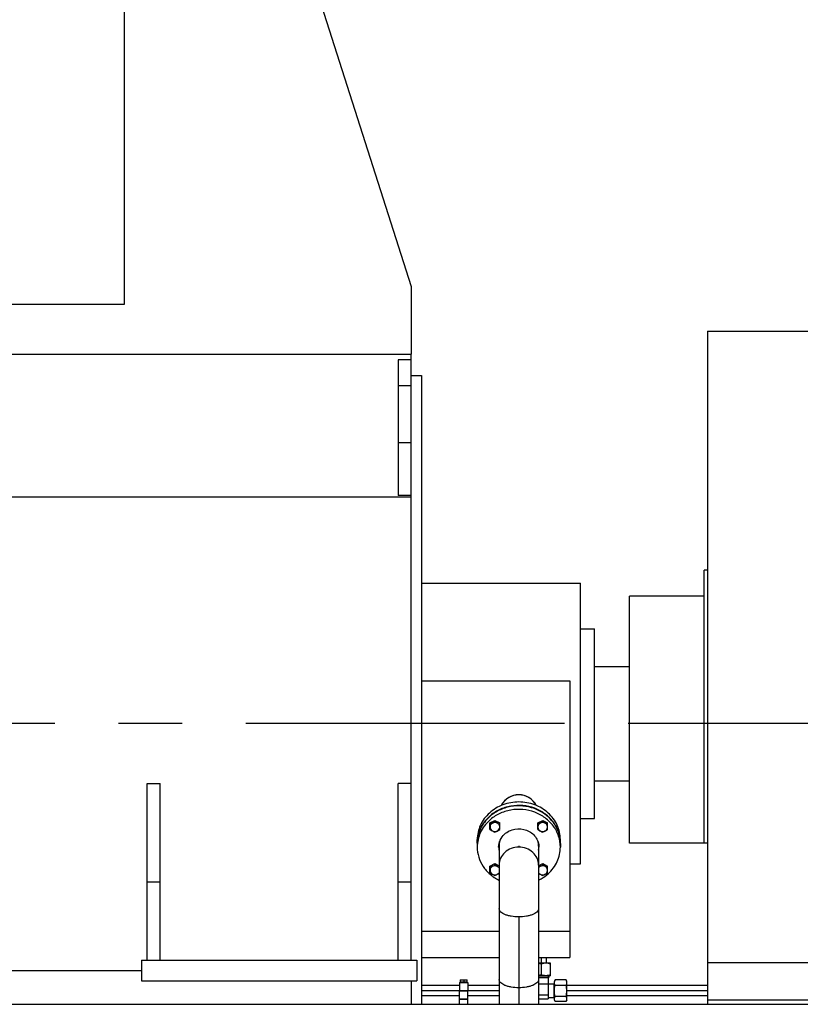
# Model space of a CAD drawing. Header units: millimetres. Extents: x 0 to 1189, y 0 to 841.
# Tile 11 of 193: x 198 to 258, y 222 to 298. Entities that reach past the tile are written whole.
import ezdxf
from ezdxf.enums import TextEntityAlignment as Align

# ---------------------------------------------------------------- set-up
doc = ezdxf.new("R2010")
doc.units = ezdxf.units.MM
doc.header["$LTSCALE"] = 65.395
doc.linetypes.add('CENTER', pattern=[0.6, 0.375, -0.075, 0.075, -0.075])
doc.layers.get('0').update_dxf_attribs({"linetype": 'CONTINUOUS'})
for name, color, linetype in [('32007_153200_11_ABL1204', 7, 'CONTINUOUS'), ('32007_153200_11_T1_PBL1210', 7, 'CONTINUOUS'), ('32007_153200_11_T2_PBL1208', 7, 'CONTINUOUS'), ('32007_153200_14_ABL1197', 7, 'CONTINUOUS'), ('32007_153200_14_T1_PBL1301', 7, 'CONTINUOUS'), ('32007_153200_15_ABL1115', 7, 'CONTINUOUS'), ('32007_153200_15_T1_PBL1302', 7, 'CONTINUOUS'), ('32007_153200_18_ABL1241', 7, 'CONTINUOUS'), ('32007_153200_18_T1_PBL1242', 7, 'CONTINUOUS'), ('32007_153701_05_PBL1201', 7, 'CONTINUOUS'), ('6M32E_GENSET_GENERATOR_ABL1093', 7, 'CONTINUOUS'), ('6M32E_GENSET_VERROHRUNG_ABL1095', 7, 'CONTINUOUS'), ('BOGEN-S-2D-90-76_1X2_9_PBL1209', 7, 'CONTINUOUS'), ('D3870-A2-S-20_PBL1198', 7, 'CONTINUOUS'), ('D3870-A2-S-20_PBL1243', 7, 'CONTINUOUS'), ('D931_1-M12X50_PBL1206', 7, 'CONTINUOUS'), ('D931_1-M12X50_PBL1207', 7, 'CONTINUOUS'), ('D931_1-M12X50_PBL1240', 7, 'CONTINUOUS'), ('D931_1-M12X50_PBL1244', 7, 'CONTINUOUS'), ('D931_1-M8X55_PBL1203', 7, 'CONTINUOUS'), ('E1514-FF-DN65-PN6X2_PBL1976', 7, 'CONTINUOUS'), ('EN1092-1-01A-DN65-PN6_PBL1205', 7, 'CONTINUOUS'), ('ISO8434-1-E-S20_PBL1116', 7, 'CONTINUOUS'), ('ISO8434-1-T-S20_PBL1199', 7, 'CONTINUOUS'), ('links_14_VBL1092', 7, 'CONTINUOUS'), ('RKD1000-20_PBL1200', 7, 'CONTINUOUS'), ('RKD1000-20_PBL1202', 7, 'CONTINUOUS')]:
    doc.layers.add(name, color=color, linetype=linetype)
doc.styles.get("Standard").update_dxf_attribs({"font": 'txt', "width": 0.6})
doc.dimstyles.new('DIMSTYLE_2', dxfattribs={"dimtxt": 3.5, "dimasz": 3.5, "dimexe": 1.8, "dimexo": 0, "dimgap": 0.875, "dimtad": 1, "dimlfac": 25, "dimdsep": 46, "dimtxsty": 'STANDARD', "dimblk": '_FILLED', "dimblk1": '_FILLED', "dimblk2": '_FILLED', "dimcen": 0.09, "dimadec": 0, "dimazin": 0, "dimtp": 2, "dimtm": 2, "dimtfac": 1, "dimtofl": 0, "dimtmove": 0, "dimatfit": 3, "dimldrblk": '_FILLED', "dimfxl": 1, "dimtolj": 1, "dimarcsym": 0})

# ---------------------------------------------------------------- blocks, each defined once
blk = doc.blocks.new('_FILLED')
at = {"color": 0, "linetype": 'BYBLOCK'}
blk.add_solid([(0, 0), (-1, 0.167), (-1, -0.167)], dxfattribs=at)
blk = doc.blocks.new('*D9')
at = {"color": 6, "linetype": 'CONTINUOUS'}
for p, q in [((302.087, 346.755), (105.047, 346.755)), ((106.847, 346.755), (106.847, 295.355)), ((106.847, 243.955), (106.847, 295.355)), ((111.847, 243.955), (105.047, 243.955))]:
    blk.add_line(p, q, dxfattribs=at)
at = {"color": 6, "linetype": 'CONTINUOUS', "xscale": 3.5, "yscale": 3.5, "zscale": 3.5}
for p, rotation in [((106.847, 346.755), 90), ((106.847, 243.955), 270)]:
    blk.add_blockref('_FILLED', p, dxfattribs=dict(at, rotation=rotation))
at = {"color": 6, "linetype": 'CONTINUOUS', "width": 0.672619}
blk.add_text('2570', height=3.5, rotation=90, dxfattribs=at).set_placement((105.972, 295.355), align=Align.CENTER)
blk = doc.blocks.new('*D10')
at = {"color": 6, "linetype": 'CONTINUOUS'}
for p, q in [((295.727, 361.555), (98.047, 361.555)), ((99.847, 361.555), (99.847, 302.755)), ((99.847, 243.955), (99.847, 302.755)), ((111.847, 243.955), (98.047, 243.955))]:
    blk.add_line(p, q, dxfattribs=at)
at = {"color": 6, "linetype": 'CONTINUOUS', "xscale": 3.5, "yscale": 3.5, "zscale": 3.5}
for p, rotation in [((99.847, 361.555), 90), ((99.847, 243.955), 270)]:
    blk.add_blockref('_FILLED', p, dxfattribs=dict(at, rotation=rotation))
at = {"color": 6, "linetype": 'CONTINUOUS', "width": 0.690476}
blk.add_text('2940', height=3.5, rotation=90, dxfattribs=at).set_placement((98.972, 302.755), align=Align.CENTER)
blk = doc.blocks.new('*D11')
at = {"color": 6, "linetype": 'CONTINUOUS'}
for p, q in [((316.379, 365.555), (91.047, 365.555)), ((92.847, 365.555), (92.847, 304.755)), ((92.847, 243.955), (92.847, 304.755)), ((111.847, 243.955), (91.047, 243.955))]:
    blk.add_line(p, q, dxfattribs=at)
at = {"color": 6, "linetype": 'CONTINUOUS', "xscale": 3.5, "yscale": 3.5, "zscale": 3.5}
for p, rotation in [((92.847, 365.555), 90), ((92.847, 243.955), 270)]:
    blk.add_blockref('_FILLED', p, dxfattribs=dict(at, rotation=rotation))
at = {"color": 6, "linetype": 'CONTINUOUS', "width": 0.672619}
blk.add_text('3040', height=3.5, rotation=90, dxfattribs=at).set_placement((91.972, 304.755), align=Align.CENTER)
blk = doc.blocks.new('*D12')
at = {"color": 6, "linetype": 'CONTINUOUS'}
for p, q in [((316.379, 380.155), (84.047, 380.155)), ((85.847, 380.155), (85.847, 312.055)), ((85.847, 243.955), (85.847, 312.055)), ((111.847, 243.955), (84.047, 243.955))]:
    blk.add_line(p, q, dxfattribs=at)
at = {"color": 6, "linetype": 'CONTINUOUS', "xscale": 3.5, "yscale": 3.5, "zscale": 3.5}
for p, rotation in [((85.847, 380.155), 90), ((85.847, 243.955), 270)]:
    blk.add_blockref('_FILLED', p, dxfattribs=dict(at, rotation=rotation))
at = {"color": 6, "linetype": 'CONTINUOUS', "width": 0.654762}
blk.add_text('3405', height=3.5, rotation=90, dxfattribs=at).set_placement((84.972, 312.055), align=Align.CENTER)
blk = doc.blocks.new('6M32E_GENSET_GENERATOR_T1_PBL1094', base_point=(293.698, 266.655))
at = {"layer": '6M32E_GENSET_GENERATOR_T1_PBL1094', "color": 7, "linetype": 'CONTINUOUS'}
for p, q in [((217.676, 310.955), (228.327, 277.595)), ((206.247, 276.235), (206.247, 308.075)), ((228.327, 277.595), (228.327, 272.395)), ((195.407, 276.235), (206.247, 276.235)), ((135.607, 272.395), (228.327, 272.395)), ((228.327, 261.401), (228.327, 272.395)), ((227.327, 271.955), (227.327, 261.517)), ((228.327, 271.955), (227.327, 271.955)), ((228.327, 270.755), (229.127, 270.755)), ((229.127, 270.755), (229.127, 222.355)), ((228.327, 265.555), (227.327, 265.555)), ((228.327, 261.517), (227.327, 261.517)), ((135.607, 261.401), (228.327, 261.401)), ((228.327, 225.755), (228.327, 261.401)), ((229.127, 254.755), (241.347, 254.755)), ((241.347, 233.155), (241.347, 254.755)), ((241.347, 251.255), (242.447, 251.255)), ((242.447, 236.655), (242.447, 251.255)), ((242.447, 248.355), (245.127, 248.355)), ((229.127, 247.235), (240.527, 247.235)), ((240.527, 247.235), (240.527, 225.955)), ((242.447, 239.555), (245.127, 239.555)), ((208.007, 225.755), (208.007, 239.355)), ((208.007, 239.355), (209.007, 239.355)), ((209.007, 225.755), (209.007, 239.355)), ((227.327, 225.755), (227.327, 239.355)), ((228.327, 239.355), (227.327, 239.355)), ((241.347, 236.655), (242.447, 236.655)), ((233.407, 234.761), (233.407, 235.026)), ((239.807, 234.761), (239.807, 235.026)), ((240.527, 233.155), (241.347, 233.155)), ((209.007, 231.755), (208.007, 231.755)), ((228.327, 231.755), (227.327, 231.755)), ((229.127, 227.976), (235.085, 227.976)), ((238.129, 227.976), (240.527, 227.976)), ((229.127, 225.955), (235.085, 225.955)), ((238.129, 225.955), (240.527, 225.955)), ((207.567, 225.755), (207.567, 224.155)), ((207.567, 225.755), (228.767, 225.755)), ((228.767, 225.755), (228.767, 224.155)), ((170.367, 224.955), (207.567, 224.955)), ((207.567, 224.155), (228.767, 224.155)), ((228.327, 224.155), (228.327, 222.355))]:
    blk.add_line(p, q, dxfattribs=at)
at = {"layer": '6M32E_GENSET_GENERATOR_T1_PBL1094', "color": 9, "linetype": 'CONTINUOUS'}
blk.add_line((228.327, 269.955), (227.327, 269.955), dxfattribs=at)
at = {"layer": '6M32E_GENSET_GENERATOR_T1_PBL1094', "color": 2, "linetype": 'CENTER'}
blk.add_line((475.548, 243.955), (111.847, 243.955), dxfattribs=at)
at = {"layer": '6M32E_GENSET_GENERATOR_T1_PBL1094', "color": 7, "linetype": 'CONTINUOUS'}
blk.add_arc((236.607, 236.955), 1.522, 28.75632, 151.24368, dxfattribs=at)
blk.add_ellipse((236.607, 236.955), major_axis=(0, 1.52), ratio=1, start_param=-1.093844, end_param=1.093844, dxfattribs=at)
blk.add_open_spline([(239.807, 235.026), (239.807, 235.404), (239.635, 236.182), (238.911, 237.145), (237.848, 237.779), (236.607, 238), (235.367, 237.779), (234.304, 237.145), (233.58, 236.182), (233.407, 235.404), (233.407, 235.026)], degree=3, knots=[0, 0, 0, 0, 0.119275, 0.241981, 0.369382, 0.5, 0.630618, 0.758019, 0.880725, 1, 1, 1, 1], dxfattribs=at)
blk = doc.blocks.new('6M32E_GENSET_GENERATOR_ABL1093', base_point=(293.698, 266.655))
at = {"layer": '6M32E_GENSET_GENERATOR_T1_PBL1094'}
blk.add_blockref('6M32E_GENSET_GENERATOR_T1_PBL1094', (293.698, 266.655), dxfattribs=at)
blk = doc.blocks.new('ISO8434-1-E-S20_PBL1116', base_point=(128.416, 223.767))
at = {"layer": 'ISO8434-1-E-S20_PBL1116', "color": 7, "linetype": 'CONTINUOUS'}
for p, q in [((128.327, 224.47), (128.327, 224.414)), ((128.327, 224.414), (128.356, 224.383)), ((128.413, 224.352), (128.356, 224.383)), ((128.387, 224.366), (128.387, 223.395))]:
    blk.add_line(p, q, dxfattribs=at)
at = {"layer": 'ISO8434-1-E-S20_PBL1116', "color": 2, "linetype": 'CONTINUOUS'}
blk.add_line((128.377, 224.459), (128.377, 224.386), dxfattribs=at)
at = {"layer": 'ISO8434-1-E-S20_PBL1116', "color": 7, "linetype": 'CONTINUOUS'}
blk.add_lwpolyline([(128.387, 223.395), (128.42, 223.21), (128.505, 223.065)], dxfattribs=at)
at = {"layer": 'ISO8434-1-E-S20_PBL1116', "color": 9, "linetype": 'CONTINUOUS'}
blk.add_arc((128.404, 223.395), 0.0162, 180.01101, 180.93646, dxfattribs=at)
at = {"layer": 'ISO8434-1-E-S20_PBL1116', "color": 7, "linetype": 'CONTINUOUS'}
for points, knots in [([(128.356, 224.383), (128.364, 224.378), (128.412, 224.358), (128.463, 224.348), (128.505, 224.34)], [0, 0, 0, 0, 0.183621, 1, 1, 1, 1]), ([(128.413, 224.352), (128.419, 224.349), (128.447, 224.336), (128.478, 224.328), (128.502, 224.322)], [0, 0, 0, 0, 0.195095, 1, 1, 1, 1])]:
    blk.add_open_spline(points, degree=3, knots=knots, dxfattribs=at)
at = {"layer": 'ISO8434-1-E-S20_PBL1116', "color": 2, "linetype": 'CONTINUOUS'}
blk.add_open_spline([(128.505, 224.325), (128.503, 224.325), (128.497, 224.326), (128.491, 224.328), (128.485, 224.329), (128.48, 224.33), (128.474, 224.332), (128.467, 224.334), (128.46, 224.336), (128.454, 224.337), (128.45, 224.339), (128.448, 224.339), (128.446, 224.34), (128.444, 224.34), (128.442, 224.341), (128.439, 224.342), (128.435, 224.343), (128.431, 224.345), (128.427, 224.346), (128.424, 224.348), (128.42, 224.349), (128.418, 224.35), (128.416, 224.351), (128.415, 224.351), (128.412, 224.353), (128.408, 224.355), (128.405, 224.356), (128.404, 224.357)], degree=3, knots=[0, 0, 0, 0, 0.0625, 0.125, 0.15625, 0.1875, 0.25, 0.3125, 0.375, 0.4375, 0.46875, 0.484375, 0.5, 0.515625, 0.53125, 0.5625, 0.625, 0.65625, 0.6875, 0.75, 0.78125, 0.8125, 0.828125, 0.84375, 0.875, 0.9375, 1, 1, 1, 1], dxfattribs=at)
at = {"layer": 'ISO8434-1-E-S20_PBL1116', "color": 9, "linetype": 'CONTINUOUS'}
blk.add_open_spline([(128.5, 223.338), (128.472, 223.344), (128.434, 223.353), (128.388, 223.381), (128.387, 223.395)], degree=3, knots=[0, 0, 0, 0, 0.676449, 1, 1, 1, 1], dxfattribs=at)
blk = doc.blocks.new('ISO8434-1-T-S20_PBL1199', base_point=(238.738, 223.664))
at = {"layer": 'ISO8434-1-T-S20_PBL1199', "color": 7, "linetype": 'CONTINUOUS'}
for p, q in [((238.927, 224.43), (238.129, 224.43)), ((238.877, 224.401), (238.129, 224.401)), ((238.867, 224.395), (238.129, 224.395)), ((238.867, 224.395), (238.927, 224.43)), ((238.867, 224.395), (238.867, 222.772)), ((238.927, 224.555), (238.927, 224.43)), ((238.129, 223.935), (239.327, 223.935)), ((239.327, 223.935), (239.347, 223.97)), ((239.327, 222.855), (239.327, 223.935)), ((239.333, 222.845), (239.333, 223.945)), ((238.129, 223.084), (238.867, 223.084)), ((238.129, 222.772), (238.867, 222.772)), ((239.327, 222.855), (238.867, 222.855)), ((239.327, 222.855), (239.347, 222.821))]:
    blk.add_line(p, q, dxfattribs=at)
at = {"layer": 'ISO8434-1-T-S20_PBL1199', "color": 2, "linetype": 'CONTINUOUS'}
for p, q in [((238.877, 224.555), (238.877, 224.401)), ((239.347, 223.945), (239.333, 223.945)), ((239.347, 222.845), (239.333, 222.845))]:
    blk.add_line(p, q, dxfattribs=at)
blk = doc.blocks.new('32007_153200_15_T1_PBL1302', base_point=(183.317, 223.395))
at = {"layer": '32007_153200_15_T1_PBL1302', "color": 7, "linetype": 'CONTINUOUS'}
for p, q in [((133.247, 223.795), (131.549, 223.795)), ((135.007, 223.795), (133.887, 223.795)), ((232.047, 223.795), (229.127, 223.795)), ((235.085, 223.795), (232.687, 223.795)), ((133.247, 222.995), (131.549, 222.995)), ((135.007, 222.995), (133.887, 222.995)), ((232.047, 222.995), (229.127, 222.995)), ((235.085, 222.995), (232.687, 222.995))]:
    blk.add_line(p, q, dxfattribs=at)
at = {"layer": '32007_153200_15_T1_PBL1302', "color": 2, "linetype": 'CENTER'}
for p, q in [((135.007, 223.395), (131.549, 223.395)), ((235.085, 223.395), (229.127, 223.395))]:
    blk.add_line(p, q, dxfattribs=at)
blk = doc.blocks.new('32007_153200_15_ABL1115', base_point=(183.837, 223.664))
at = {"layer": '32007_153200_15_T1_PBL1302'}
blk.add_blockref('32007_153200_15_T1_PBL1302', (183.317, 223.395), dxfattribs=at)
at = {"layer": 'ISO8434-1-E-S20_PBL1116'}
blk.add_blockref('ISO8434-1-E-S20_PBL1116', (128.416, 223.767), dxfattribs=at)
at = {"layer": 'ISO8434-1-T-S20_PBL1199'}
blk.add_blockref('ISO8434-1-T-S20_PBL1199', (238.738, 223.664), dxfattribs=at)
blk = doc.blocks.new('D3870-A2-S-20_PBL1198', base_point=(239.827, 223.395))
at = {"layer": 'D3870-A2-S-20_PBL1198', "color": 7, "linetype": 'CONTINUOUS'}
for p, q in [((239.417, 224.227), (239.347, 224.115)), ((239.347, 222.675), (239.347, 224.115)), ((240.243, 224.227), (239.417, 224.227)), ((240.243, 223.811), (239.417, 223.811)), ((240.307, 224.115), (240.243, 224.227)), ((240.307, 222.675), (240.307, 224.115)), ((239.417, 222.98), (240.243, 222.98)), ((239.417, 222.564), (239.347, 222.675)), ((240.243, 222.564), (239.417, 222.564)), ((240.307, 222.675), (240.243, 222.564))]:
    blk.add_line(p, q, dxfattribs=at)
for points, knots in [([(239.347, 224.019), (239.347, 224.037), (239.354, 224.11), (239.387, 224.179), (239.417, 224.227)], [0, 0, 0, 0, 0.239943, 1, 1, 1, 1]), ([(239.417, 223.811), (239.407, 223.828), (239.37, 223.891), (239.347, 223.965), (239.347, 224.019)], [0, 0, 0, 0, 0.264854, 1, 1, 1, 1]), ([(240.307, 224.019), (240.307, 224.037), (240.301, 224.11), (240.271, 224.179), (240.243, 224.227)], [0, 0, 0, 0, 0.241275, 1, 1, 1, 1]), ([(240.243, 223.811), (240.253, 223.828), (240.287, 223.892), (240.307, 223.965), (240.307, 224.019)], [0, 0, 0, 0, 0.263017, 1, 1, 1, 1]), ([(239.347, 222.772), (239.347, 222.79), (239.354, 222.863), (239.387, 222.932), (239.417, 222.98)], [0, 0, 0, 0, 0.239943, 1, 1, 1, 1]), ([(239.417, 222.564), (239.407, 222.581), (239.37, 222.644), (239.347, 222.718), (239.347, 222.772)], [0, 0, 0, 0, 0.264854, 1, 1, 1, 1]), ([(240.307, 222.772), (240.307, 222.79), (240.301, 222.863), (240.271, 222.932), (240.243, 222.98)], [0, 0, 0, 0, 0.241275, 1, 1, 1, 1]), ([(240.243, 222.564), (240.253, 222.581), (240.287, 222.645), (240.307, 222.718), (240.307, 222.772)], [0, 0, 0, 0, 0.263017, 1, 1, 1, 1])]:
    blk.add_open_spline(points, degree=3, knots=knots, dxfattribs=at)
for points in [[(239.347, 223.395), (239.347, 223.536), (239.375, 223.677), (239.417, 223.811)], [(240.307, 223.395), (240.307, 223.536), (240.282, 223.676), (240.243, 223.811)], [(239.417, 222.98), (239.375, 223.114), (239.347, 223.255), (239.347, 223.395)], [(240.243, 222.98), (240.282, 223.114), (240.307, 223.255), (240.307, 223.395)]]:
    blk.add_open_spline(points, degree=3, dxfattribs=at)
blk = doc.blocks.new('32007_153200_14_T1_PBL1301', base_point=(258.517, 223.395))
at = {"layer": '32007_153200_14_T1_PBL1301', "color": 7, "linetype": 'CONTINUOUS'}
for p, q in [((251.127, 223.795), (240.307, 223.795)), ((276.047, 223.795), (275.807, 223.795)), ((276.727, 223.795), (276.687, 223.795)), ((251.127, 222.995), (240.307, 222.995))]:
    blk.add_line(p, q, dxfattribs=at)
at = {"layer": '32007_153200_14_T1_PBL1301', "color": 2, "linetype": 'CENTER'}
for p, q in [((251.127, 223.395), (240.307, 223.395)), ((276.727, 223.395), (275.807, 223.395))]:
    blk.add_line(p, q, dxfattribs=at)
blk = doc.blocks.new('32007_153200_14_ABL1197', base_point=(258.037, 223.395))
at = {"layer": '32007_153200_14_T1_PBL1301'}
blk.add_blockref('32007_153200_14_T1_PBL1301', (258.517, 223.395), dxfattribs=at)
at = {"layer": 'D3870-A2-S-20_PBL1198'}
blk.add_blockref('D3870-A2-S-20_PBL1198', (239.827, 223.395), dxfattribs=at)
blk = doc.blocks.new('RKD1000-20_PBL1200', base_point=(232.367, 223.725))
at = {"layer": 'RKD1000-20_PBL1200', "color": 7, "linetype": 'CONTINUOUS'}
for p, q in [((232.047, 224.035), (232.047, 223.415)), ((232.047, 224.035), (232.687, 224.035)), ((232.687, 224.035), (232.687, 223.415)), ((232.047, 223.415), (232.687, 223.415))]:
    blk.add_line(p, q, dxfattribs=at)
blk = doc.blocks.new('32007_153701_05_PBL1201', base_point=(232.367, 222.555))
at = {"layer": '32007_153701_05_PBL1201', "color": 7, "linetype": 'CONTINUOUS'}
for p, q in [((232.047, 222.355), (232.047, 222.755)), ((232.047, 222.755), (232.687, 222.755)), ((232.687, 222.355), (232.687, 222.755))]:
    blk.add_line(p, q, dxfattribs=at)
blk = doc.blocks.new('RKD1000-20_PBL1202', base_point=(232.367, 223.065))
at = {"layer": 'RKD1000-20_PBL1202', "color": 7, "linetype": 'CONTINUOUS'}
for p, q in [((232.047, 222.755), (232.047, 223.375)), ((232.687, 223.375), (232.047, 223.375)), ((232.687, 222.755), (232.687, 223.375)), ((232.687, 222.755), (232.047, 222.755))]:
    blk.add_line(p, q, dxfattribs=at)
blk = doc.blocks.new('D931_1-M8X55_PBL1203', base_point=(232.367, 224.141))
at = {"layer": 'D931_1-M8X55_PBL1203', "color": 7, "linetype": 'CONTINUOUS'}
for p, q in [((232.107, 224.247), (232.107, 224.059)), ((232.107, 224.247), (232.108, 224.247)), ((232.627, 224.059), (232.107, 224.059)), ((232.108, 224.247), (232.627, 224.247)), ((232.135, 224.035), (232.135, 224.059)), ((232.367, 224.237), (232.367, 224.059)), ((232.599, 224.035), (232.599, 224.059)), ((232.627, 224.059), (232.627, 224.247)), ((232.627, 224.247), (232.627, 224.247))]:
    blk.add_line(p, q, dxfattribs=at)
for points in [[(232.107, 224.237), (232.15, 224.243), (232.237, 224.251), (232.324, 224.243), (232.367, 224.237)], [(232.367, 224.237), (232.41, 224.243), (232.497, 224.251), (232.584, 224.243), (232.627, 224.237)]]:
    blk.add_open_spline(points, degree=3, dxfattribs=at)
blk = doc.blocks.new('EN1092-1-01A-DN65-PN6_PBL1205', base_point=(236.607, 234.767))
at = {"layer": 'EN1092-1-01A-DN65-PN6_PBL1205', "color": 7, "linetype": 'CONTINUOUS'}
for p, q in [((233.407, 234.727), (233.407, 234.456)), ((239.807, 234.727), (239.807, 234.456))]:
    blk.add_line(p, q, dxfattribs=at)
for centre, radius, start, end in [((236.037, 234.727), 2.629, 179.26358, 180), ((236.337, 234.457), 1.28, 180.01847, 190.41132), ((236.338, 234.728), 1.281, 186.09881, 190.41617), ((236.877, 234.728), 1.281, 349.58384, 353.9012), ((236.878, 234.457), 1.28, 349.58869, 359.98153), ((237.178, 234.727), 2.629, 0, 0.73298)]:
    blk.add_arc(centre, radius, start, end, dxfattribs=at)
for points, knots in [([(239.807, 234.761), (239.804, 235.044), (239.702, 235.618), (239.283, 236.393), (238.638, 237.022), (237.824, 237.454), (236.909, 237.656), (235.97, 237.611), (235.083, 237.324), (234.568, 236.98), (234.345, 236.778)], [0, 0, 0, 0, 0.117824, 0.237735, 0.360966, 0.487592, 0.616589, 0.746212, 0.874529, 1, 1, 1, 1]), ([(239.807, 234.456), (239.807, 234.741), (239.712, 235.319), (239.3, 236.101), (238.657, 236.739), (237.841, 237.178), (236.923, 237.385), (235.979, 237.343), (235.087, 237.056), (234.569, 236.711), (234.345, 236.507)], [0, 0, 0, 0, 0.117817, 0.237672, 0.360843, 0.487438, 0.616446, 0.746112, 0.874484, 1, 1, 1, 1]), ([(234.345, 236.507), (234.056, 236.246), (233.58, 235.612), (233.407, 234.835), (233.407, 234.456)], [0, 0, 0, 0, 0.507089, 1, 1, 1, 1]), ([(234.345, 236.778), (234.06, 236.52), (233.589, 235.897), (233.412, 235.134), (233.408, 234.761)], [0, 0, 0, 0, 0.507066, 1, 1, 1, 1]), ([(235.511, 235.45), (235.729, 235.647), (236.298, 235.917), (237.073, 235.846), (237.6, 235.562), (237.912, 235.253), (238.111, 234.874), (238.157, 234.594), (238.157, 234.456)], [0, 0, 0, 0, 0.25264, 0.510227, 0.637429, 0.761189, 0.881619, 1, 1, 1, 1]), ([(235.057, 234.456), (235.057, 234.64), (235.141, 235.016), (235.372, 235.323), (235.511, 235.45)], [0, 0, 0, 0, 0.492911, 1, 1, 1, 1]), ([(233.407, 234.456), (233.407, 234.197), (233.486, 233.671), (233.83, 232.946), (234.373, 232.332), (234.835, 232.028), (235.084, 231.906)], [0, 0, 0, 0, 0.242699, 0.488943, 0.741161, 1, 1, 1, 1]), ([(238.87, 232.406), (239.159, 232.667), (239.635, 233.301), (239.807, 234.078), (239.807, 234.456)], [0, 0, 0, 0, 0.507089, 1, 1, 1, 1]), ([(238.136, 231.909), (238.203, 231.942), (238.464, 232.081), (238.706, 232.257), (238.87, 232.406)], [0, 0, 0, 0, 0.252718, 1, 1, 1, 1])]:
    blk.add_open_spline(points, degree=3, knots=knots, dxfattribs=at)
blk = doc.blocks.new('32007_153200_11_T2_PBL1208', base_point=(236.607, 233.997))
at = {"layer": '32007_153200_11_T2_PBL1208', "color": 7, "linetype": 'CONTINUOUS'}
for p, q in [((235.085, 234.541), (235.085, 233.07)), ((238.129, 234.541), (238.129, 233.07))]:
    blk.add_line(p, q, dxfattribs=at)
at = {"layer": '32007_153200_11_T2_PBL1208', "color": 2, "linetype": 'CENTER'}
blk.add_line((236.607, 234.541), (236.607, 234.436), dxfattribs=at)
at = {"layer": '32007_153200_11_T2_PBL1208', "color": 7, "linetype": 'CONTINUOUS'}
for points in [[(235.145, 234.924), (235.106, 234.801), (235.085, 234.67), (235.085, 234.541)], [(238.129, 234.541), (238.129, 234.67), (238.109, 234.801), (238.07, 234.924)]]:
    blk.add_open_spline(points, degree=3, dxfattribs=at)
blk.add_open_spline([(238.129, 233.07), (238.129, 233.25), (238.047, 233.62), (237.703, 234.078), (237.198, 234.38), (236.607, 234.485), (236.017, 234.38), (235.512, 234.078), (235.168, 233.62), (235.085, 233.25), (235.085, 233.07)], degree=3, knots=[0, 0, 0, 0, 0.119275, 0.241981, 0.369382, 0.5, 0.630618, 0.758019, 0.880725, 1, 1, 1, 1], dxfattribs=at)
blk = doc.blocks.new('BOGEN-S-2D-90-76_1X2_9_PBL1209', base_point=(236.607, 231.764))
at = {"layer": 'BOGEN-S-2D-90-76_1X2_9_PBL1209', "color": 7, "linetype": 'CONTINUOUS'}
for p, q in [((235.085, 233.07), (235.085, 229.721)), ((238.129, 233.07), (238.129, 229.721))]:
    blk.add_line(p, q, dxfattribs=at)
for points, knots in [([(238.129, 233.07), (238.129, 233.25), (238.047, 233.62), (237.703, 234.078), (237.198, 234.38), (236.607, 234.485), (236.017, 234.38), (235.512, 234.078), (235.168, 233.62), (235.085, 233.25), (235.085, 233.07)], [0, 0, 0, 0, 0.119275, 0.241981, 0.369382, 0.5, 0.630618, 0.758019, 0.880725, 1, 1, 1, 1]), ([(238.129, 229.721), (238.129, 229.509), (237.798, 229.296), (237.448, 229.181), (237.087, 229.1), (236.607, 229.063), (236.128, 229.1), (235.767, 229.181), (235.416, 229.296), (235.085, 229.509), (235.085, 229.721)], [0, 0, 0, 0, 0.183508, 0.253849, 0.33158, 0.5, 0.66842, 0.746151, 0.816492, 1, 1, 1, 1])]:
    blk.add_open_spline(points, degree=3, knots=knots, dxfattribs=at)
blk = doc.blocks.new('32007_153200_11_T1_PBL1210', base_point=(236.607, 226.038))
at = {"layer": '32007_153200_11_T1_PBL1210', "color": 7, "linetype": 'CONTINUOUS'}
for p, q in [((235.085, 229.721), (235.085, 222.355)), ((238.129, 229.721), (238.129, 222.355))]:
    blk.add_line(p, q, dxfattribs=at)
at = {"layer": '32007_153200_11_T1_PBL1210', "color": 2, "linetype": 'CENTER'}
blk.add_line((236.607, 229.085), (236.607, 222.355), dxfattribs=at)
at = {"layer": '32007_153200_11_T1_PBL1210', "color": 7, "linetype": 'CONTINUOUS'}
blk.add_open_spline([(238.129, 229.721), (238.129, 229.509), (237.798, 229.296), (237.448, 229.181), (237.087, 229.1), (236.607, 229.063), (236.128, 229.1), (235.767, 229.181), (235.416, 229.296), (235.085, 229.509), (235.085, 229.721)], degree=3, knots=[0, 0, 0, 0, 0.183508, 0.253849, 0.33158, 0.5, 0.66842, 0.746151, 0.816492, 1, 1, 1, 1], dxfattribs=at)
at = {"layer": '32007_153200_11_T1_PBL1210', "color": 9, "linetype": 'CONTINUOUS'}
blk.add_open_spline([(238.129, 224.269), (238.129, 224.057), (237.798, 223.844), (237.448, 223.729), (237.087, 223.647), (236.607, 223.611), (236.128, 223.647), (235.767, 223.729), (235.416, 223.844), (235.085, 224.057), (235.085, 224.269)], degree=3, knots=[0, 0, 0, 0, 0.183508, 0.253849, 0.33158, 0.5, 0.66842, 0.746151, 0.816492, 1, 1, 1, 1], dxfattribs=at)
blk = doc.blocks.new('32007_153200_11_ABL1204', base_point=(236.607, 229.991))
at = {"layer": '32007_153200_11_T1_PBL1210'}
blk.add_blockref('32007_153200_11_T1_PBL1210', (236.607, 226.038), dxfattribs=at)
at = {"layer": '32007_153200_11_T2_PBL1208'}
blk.add_blockref('32007_153200_11_T2_PBL1208', (236.607, 233.997), dxfattribs=at)
at = {"layer": 'BOGEN-S-2D-90-76_1X2_9_PBL1209'}
blk.add_blockref('BOGEN-S-2D-90-76_1X2_9_PBL1209', (236.607, 231.764), dxfattribs=at)
at = {"layer": 'EN1092-1-01A-DN65-PN6_PBL1205'}
blk.add_blockref('EN1092-1-01A-DN65-PN6_PBL1205', (236.607, 234.767), dxfattribs=at)
blk = doc.blocks.new('D931_1-M12X50_PBL1206', base_point=(234.739, 232.725))
at = {"layer": 'D931_1-M12X50_PBL1206', "color": 7, "linetype": 'CONTINUOUS'}
for p, q in [((234.389, 232.979), (234.769, 233.178)), ((234.389, 232.471), (234.389, 232.979)), ((234.769, 233.068), (234.769, 233.178)), ((234.769, 233.178), (235.085, 233.012))]:
    blk.add_line(p, q, dxfattribs=at)
for points, knots in [([(234.417, 232.792), (234.394, 232.741), (234.376, 232.624), (234.444, 232.46), (234.587, 232.346), (234.708, 232.319), (234.769, 232.319)], [0, 0, 0, 0, 0.24025, 0.483066, 0.736836, 1, 1, 1, 1]), ([(234.769, 233.068), (234.738, 233.049), (234.614, 232.978), (234.486, 232.913), (234.389, 232.869)], [0, 0, 0, 0, 0.254823, 1, 1, 1, 1]), ([(234.769, 233.008), (234.695, 233.008), (234.549, 232.969), (234.445, 232.856), (234.417, 232.792)], [0, 0, 0, 0, 0.512379, 1, 1, 1, 1]), ([(235.085, 232.899), (235.059, 232.911), (234.951, 232.964), (234.847, 233.022), (234.769, 233.068)], [0, 0, 0, 0, 0.245525, 1, 1, 1, 1]), ([(235.09, 232.847), (235.055, 232.897), (234.956, 232.98), (234.832, 233.008), (234.769, 233.008)], [0, 0, 0, 0, 0.490441, 1, 1, 1, 1]), ([(234.389, 232.471), (234.42, 232.453), (234.544, 232.381), (234.672, 232.317), (234.769, 232.273)], [0, 0, 0, 0, 0.254823, 1, 1, 1, 1]), ([(234.769, 232.319), (234.832, 232.319), (234.956, 232.347), (235.055, 232.43), (235.09, 232.48)], [0, 0, 0, 0, 0.509559, 1, 1, 1, 1]), ([(234.769, 232.273), (234.795, 232.285), (234.903, 232.335), (235.008, 232.39), (235.085, 232.435)], [0, 0, 0, 0, 0.24488, 1, 1, 1, 1])]:
    blk.add_open_spline(points, degree=3, knots=knots, dxfattribs=at)
blk = doc.blocks.new('D931_1-M12X50_PBL1207', base_point=(234.769, 236.058))
at = {"layer": 'D931_1-M12X50_PBL1207', "color": 7, "linetype": 'CONTINUOUS'}
for p, q in [((234.389, 236.311), (234.769, 236.51)), ((234.769, 236.4), (234.769, 236.51)), ((234.769, 236.51), (235.149, 236.311)), ((234.389, 235.804), (234.389, 236.311)), ((235.149, 235.804), (235.149, 236.311))]:
    blk.add_line(p, q, dxfattribs=at)
for points, knots in [([(234.417, 236.124), (234.394, 236.073), (234.376, 235.957), (234.444, 235.792), (234.587, 235.678), (234.708, 235.652), (234.769, 235.652)], [0, 0, 0, 0, 0.24025, 0.483066, 0.736836, 1, 1, 1, 1]), ([(234.769, 236.4), (234.738, 236.382), (234.614, 236.31), (234.486, 236.246), (234.389, 236.201)], [0, 0, 0, 0, 0.254823, 1, 1, 1, 1]), ([(234.389, 235.804), (234.42, 235.785), (234.544, 235.714), (234.672, 235.649), (234.769, 235.605)], [0, 0, 0, 0, 0.254823, 1, 1, 1, 1]), ([(234.769, 236.34), (234.695, 236.34), (234.549, 236.302), (234.445, 236.188), (234.417, 236.124)], [0, 0, 0, 0, 0.512379, 1, 1, 1, 1]), ([(235.149, 236.201), (235.117, 236.216), (234.988, 236.277), (234.862, 236.345), (234.769, 236.4)], [0, 0, 0, 0, 0.244256, 1, 1, 1, 1]), ([(235.121, 236.124), (235.093, 236.188), (234.989, 236.302), (234.843, 236.34), (234.769, 236.34)], [0, 0, 0, 0, 0.487621, 1, 1, 1, 1]), ([(234.769, 235.652), (234.83, 235.652), (234.951, 235.678), (235.094, 235.792), (235.162, 235.957), (235.144, 236.073), (235.121, 236.124)], [0, 0, 0, 0, 0.263164, 0.516934, 0.75975, 1, 1, 1, 1]), ([(234.769, 235.605), (234.801, 235.62), (234.93, 235.68), (235.056, 235.749), (235.149, 235.804)], [0, 0, 0, 0, 0.244256, 1, 1, 1, 1])]:
    blk.add_open_spline(points, degree=3, knots=knots, dxfattribs=at)
blk = doc.blocks.new('D931_1-M12X50_PBL1240', base_point=(238.446, 236.058))
at = {"layer": 'D931_1-M12X50_PBL1240', "color": 7, "linetype": 'CONTINUOUS'}
for p, q in [((238.066, 236.311), (238.446, 236.51)), ((238.446, 236.4), (238.446, 236.51)), ((238.446, 236.51), (238.826, 236.311)), ((238.066, 235.804), (238.066, 236.311)), ((238.826, 235.804), (238.826, 236.311))]:
    blk.add_line(p, q, dxfattribs=at)
for points, knots in [([(238.094, 236.124), (238.071, 236.073), (238.053, 235.957), (238.121, 235.792), (238.264, 235.678), (238.385, 235.652), (238.446, 235.652)], [0, 0, 0, 0, 0.24025, 0.483066, 0.736836, 1, 1, 1, 1]), ([(238.446, 236.4), (238.415, 236.382), (238.291, 236.31), (238.163, 236.246), (238.066, 236.201)], [0, 0, 0, 0, 0.254823, 1, 1, 1, 1]), ([(238.066, 235.804), (238.097, 235.785), (238.221, 235.714), (238.349, 235.649), (238.446, 235.605)], [0, 0, 0, 0, 0.254823, 1, 1, 1, 1]), ([(238.446, 236.34), (238.372, 236.34), (238.226, 236.302), (238.122, 236.188), (238.094, 236.124)], [0, 0, 0, 0, 0.512379, 1, 1, 1, 1]), ([(238.826, 236.201), (238.794, 236.216), (238.665, 236.277), (238.539, 236.345), (238.446, 236.4)], [0, 0, 0, 0, 0.244256, 1, 1, 1, 1]), ([(238.798, 236.124), (238.77, 236.188), (238.666, 236.302), (238.52, 236.34), (238.446, 236.34)], [0, 0, 0, 0, 0.487621, 1, 1, 1, 1]), ([(238.446, 235.652), (238.507, 235.652), (238.628, 235.678), (238.771, 235.792), (238.839, 235.957), (238.821, 236.073), (238.798, 236.124)], [0, 0, 0, 0, 0.263164, 0.516934, 0.75975, 1, 1, 1, 1]), ([(238.446, 235.605), (238.478, 235.62), (238.607, 235.68), (238.733, 235.749), (238.826, 235.804)], [0, 0, 0, 0, 0.244256, 1, 1, 1, 1])]:
    blk.add_open_spline(points, degree=3, knots=knots, dxfattribs=at)
blk = doc.blocks.new('32007_153200_18_T1_PBL1242', base_point=(238.527, 225.735))
at = {"layer": '32007_153200_18_T1_PBL1242', "color": 2, "linetype": 'CENTER'}
blk.add_line((238.327, 225.955), (238.327, 225.515), dxfattribs=at)
at = {"layer": '32007_153200_18_T1_PBL1242', "color": 7, "linetype": 'CONTINUOUS'}
blk.add_line((238.727, 225.955), (238.727, 225.515), dxfattribs=at)
blk = doc.blocks.new('D3870-A2-S-20_PBL1243', base_point=(238.588, 225.035))
at = {"layer": 'D3870-A2-S-20_PBL1243', "color": 7, "linetype": 'CONTINUOUS'}
for p, q in [((239.047, 225.515), (238.129, 225.515)), ((238.327, 225.451), (238.327, 224.625)), ((239.047, 224.555), (239.047, 225.515)), ((239.047, 224.555), (238.129, 224.555))]:
    blk.add_line(p, q, dxfattribs=at)
for points in [[(238.327, 225.451), (238.263, 225.473), (238.197, 225.49), (238.13, 225.502)], [(238.687, 225.515), (238.566, 225.515), (238.443, 225.49), (238.327, 225.451)], [(239.047, 225.451), (238.932, 225.49), (238.809, 225.515), (238.687, 225.515)], [(238.327, 224.625), (238.263, 224.602), (238.197, 224.583), (238.13, 224.57)], [(238.687, 224.555), (238.565, 224.555), (238.442, 224.584), (238.327, 224.625)], [(239.047, 224.625), (238.932, 224.584), (238.81, 224.555), (238.687, 224.555)]]:
    blk.add_open_spline(points, degree=3, dxfattribs=at)
blk = doc.blocks.new('32007_153200_18_ABL1241', base_point=(238.588, 225.255))
at = {"layer": '32007_153200_18_T1_PBL1242'}
blk.add_blockref('32007_153200_18_T1_PBL1242', (238.527, 225.735), dxfattribs=at)
at = {"layer": 'D3870-A2-S-20_PBL1243'}
blk.add_blockref('D3870-A2-S-20_PBL1243', (238.588, 225.035), dxfattribs=at)
blk = doc.blocks.new('D931_1-M12X50_PBL1244', base_point=(238.476, 232.725))
at = {"layer": 'D931_1-M12X50_PBL1244', "color": 7, "linetype": 'CONTINUOUS'}
for p, q in [((238.129, 233.012), (238.446, 233.178)), ((238.446, 233.068), (238.446, 233.178)), ((238.446, 233.178), (238.826, 232.979)), ((238.826, 232.471), (238.826, 232.979))]:
    blk.add_line(p, q, dxfattribs=at)
for points, knots in [([(238.446, 233.008), (238.383, 233.008), (238.258, 232.98), (238.16, 232.897), (238.125, 232.847)], [0, 0, 0, 0, 0.509559, 1, 1, 1, 1]), ([(238.446, 233.068), (238.42, 233.052), (238.316, 232.992), (238.21, 232.937), (238.129, 232.899)], [0, 0, 0, 0, 0.253629, 1, 1, 1, 1]), ([(238.826, 232.869), (238.794, 232.884), (238.665, 232.944), (238.539, 233.013), (238.446, 233.068)], [0, 0, 0, 0, 0.244256, 1, 1, 1, 1]), ([(238.798, 232.792), (238.77, 232.856), (238.666, 232.969), (238.52, 233.008), (238.446, 233.008)], [0, 0, 0, 0, 0.487621, 1, 1, 1, 1]), ([(238.446, 232.319), (238.507, 232.319), (238.628, 232.346), (238.771, 232.46), (238.839, 232.624), (238.821, 232.741), (238.798, 232.792)], [0, 0, 0, 0, 0.263164, 0.516934, 0.75975, 1, 1, 1, 1]), ([(238.125, 232.48), (238.16, 232.43), (238.258, 232.347), (238.383, 232.319), (238.446, 232.319)], [0, 0, 0, 0, 0.490441, 1, 1, 1, 1]), ([(238.129, 232.435), (238.156, 232.42), (238.259, 232.362), (238.366, 232.309), (238.446, 232.273)], [0, 0, 0, 0, 0.254666, 1, 1, 1, 1]), ([(238.446, 232.273), (238.478, 232.287), (238.607, 232.348), (238.733, 232.417), (238.826, 232.471)], [0, 0, 0, 0, 0.244256, 1, 1, 1, 1])]:
    blk.add_open_spline(points, degree=3, knots=knots, dxfattribs=at)
blk = doc.blocks.new('E1514-FF-DN65-PN6X2_PBL1976', base_point=(236.607, 236.099))
at = {"layer": 'E1514-FF-DN65-PN6X2_PBL1976', "color": 7, "linetype": 'CONTINUOUS'}
for p, q in [((235.082, 234.537), (235.081, 234.54)), ((238.134, 234.54), (238.133, 234.537))]:
    blk.add_line(p, q, dxfattribs=at)
for centre, radius, start, end in [((236.037, 234.727), 2.629, 179.26358, 180), ((236.337, 234.727), 1.269, 184.08754, 188.466), ((236.878, 234.727), 1.269, 351.53401, 355.91246), ((237.178, 234.727), 2.629, 0, 0.73299)]:
    blk.add_arc(centre, radius, start, end, dxfattribs=at)
for points, knots in [([(239.807, 234.761), (239.807, 235.045), (239.712, 235.623), (239.3, 236.405), (238.657, 237.043), (237.841, 237.482), (236.923, 237.689), (235.979, 237.647), (235.087, 237.361), (234.569, 237.015), (234.345, 236.812)], [0, 0, 0, 0, 0.117817, 0.237672, 0.360843, 0.487438, 0.616446, 0.746112, 0.874484, 1, 1, 1, 1]), ([(239.807, 234.761), (239.804, 235.044), (239.702, 235.618), (239.283, 236.393), (238.638, 237.022), (237.824, 237.454), (236.909, 237.656), (235.97, 237.611), (235.083, 237.324), (234.568, 236.98), (234.345, 236.778)], [0, 0, 0, 0, 0.117824, 0.237735, 0.360966, 0.487592, 0.616589, 0.746212, 0.874529, 1, 1, 1, 1]), ([(234.345, 236.812), (234.056, 236.55), (233.58, 235.917), (233.407, 235.14), (233.407, 234.761)], [0, 0, 0, 0, 0.507089, 1, 1, 1, 1]), ([(234.345, 236.778), (234.06, 236.52), (233.589, 235.897), (233.412, 235.134), (233.408, 234.761)], [0, 0, 0, 0, 0.507066, 1, 1, 1, 1])]:
    blk.add_open_spline(points, degree=3, knots=knots, dxfattribs=at)
blk = doc.blocks.new('6M32E_GENSET_VERROHRUNG_ABL1095', base_point=(297.891, 254.215))
at = {"layer": '32007_153200_11_ABL1204'}
blk.add_blockref('32007_153200_11_ABL1204', (236.607, 229.991), dxfattribs=at)
at = {"layer": '32007_153200_14_ABL1197'}
blk.add_blockref('32007_153200_14_ABL1197', (258.037, 223.395), dxfattribs=at)
at = {"layer": '32007_153200_15_ABL1115'}
blk.add_blockref('32007_153200_15_ABL1115', (183.837, 223.664), dxfattribs=at)
at = {"layer": '32007_153200_18_ABL1241'}
blk.add_blockref('32007_153200_18_ABL1241', (238.588, 225.255), dxfattribs=at)
at = {"layer": '32007_153701_05_PBL1201'}
blk.add_blockref('32007_153701_05_PBL1201', (232.367, 222.555), dxfattribs=at)
at = {"layer": 'D931_1-M12X50_PBL1206'}
blk.add_blockref('D931_1-M12X50_PBL1206', (234.739, 232.725), dxfattribs=at)
at = {"layer": 'D931_1-M12X50_PBL1207'}
blk.add_blockref('D931_1-M12X50_PBL1207', (234.769, 236.058), dxfattribs=at)
at = {"layer": 'D931_1-M12X50_PBL1240'}
blk.add_blockref('D931_1-M12X50_PBL1240', (238.446, 236.058), dxfattribs=at)
at = {"layer": 'D931_1-M12X50_PBL1244'}
blk.add_blockref('D931_1-M12X50_PBL1244', (238.476, 232.725), dxfattribs=at)
at = {"layer": 'D931_1-M8X55_PBL1203'}
blk.add_blockref('D931_1-M8X55_PBL1203', (232.367, 224.141), dxfattribs=at)
at = {"layer": 'E1514-FF-DN65-PN6X2_PBL1976'}
blk.add_blockref('E1514-FF-DN65-PN6X2_PBL1976', (236.607, 236.099), dxfattribs=at)
at = {"layer": 'RKD1000-20_PBL1200'}
blk.add_blockref('RKD1000-20_PBL1200', (232.367, 223.725), dxfattribs=at)
at = {"layer": 'RKD1000-20_PBL1202'}
blk.add_blockref('RKD1000-20_PBL1202', (232.367, 223.065), dxfattribs=at)
blk = doc.blocks.new('6M32E_GENSET_GRUNDRAHMEN_T1_PBL1127', base_point=(293.067, 197.155))
at = {"layer": '6M32E_GENSET_GRUNDRAHMEN_T1_PBL1127', "color": 7, "linetype": 'CONTINUOUS'}
blk.add_line((135.007, 222.355), (414.007, 222.355), dxfattribs=at)
blk = doc.blocks.new('6M32E_GENSET_GRUNDRAHMEN_ABL1126', base_point=(293.067, 197.155))
at = {"layer": '6M32E_GENSET_GRUNDRAHMEN_T1_PBL1127'}
blk.add_blockref('6M32E_GENSET_GRUNDRAHMEN_T1_PBL1127', (293.067, 197.155), dxfattribs=at)
blk = doc.blocks.new('6M32E_GENSET_SCHUTZHAUBE_T1_PBL1246', base_point=(260.467, 248.255))
at = {"layer": '6M32E_GENSET_SCHUTZHAUBE_T1_PBL1246', "color": 7, "linetype": 'CONTINUOUS'}
for p, q in [((251.127, 274.155), (251.127, 222.355)), ((251.127, 274.155), (275.807, 274.155)), ((275.807, 274.155), (275.807, 222.355)), ((250.887, 234.755), (250.887, 255.755)), ((251.127, 255.755), (250.887, 255.755)), ((245.127, 234.755), (245.127, 253.755)), ((250.887, 253.755), (245.127, 253.755)), ((251.127, 234.755), (245.127, 234.755)), ((275.807, 225.555), (251.127, 225.555)), ((275.807, 222.675), (251.127, 222.675))]:
    blk.add_line(p, q, dxfattribs=at)
at = {"layer": '6M32E_GENSET_SCHUTZHAUBE_T1_PBL1246', "color": 9, "linetype": 'CONTINUOUS'}
blk.add_line((275.807, 243.955), (245.127, 243.955), dxfattribs=at)
blk = doc.blocks.new('6M32E_GENSET_SCHUTZHAUBE_ABL1245', base_point=(260.467, 248.255))
at = {"layer": '6M32E_GENSET_SCHUTZHAUBE_T1_PBL1246'}
blk.add_blockref('6M32E_GENSET_SCHUTZHAUBE_T1_PBL1246', (260.467, 248.255), dxfattribs=at)
blk = doc.blocks.new('LINKS_14_VBL1092', base_point=(312.043, 276.055))
at = {"layer": '6M32E_GENSET_GENERATOR_ABL1093'}
blk.add_blockref('6M32E_GENSET_GENERATOR_ABL1093', (293.698, 266.655), dxfattribs=at)
at = {"layer": '6M32E_GENSET_GRUNDRAHMEN_ABL1126'}
blk.add_blockref('6M32E_GENSET_GRUNDRAHMEN_ABL1126', (293.067, 197.155), dxfattribs=at)
at = {"layer": '6M32E_GENSET_SCHUTZHAUBE_ABL1245'}
blk.add_blockref('6M32E_GENSET_SCHUTZHAUBE_ABL1245', (260.467, 248.255), dxfattribs=at)
at = {"layer": '6M32E_GENSET_VERROHRUNG_ABL1095'}
blk.add_blockref('6M32E_GENSET_VERROHRUNG_ABL1095', (297.891, 254.215), dxfattribs=at)

msp = doc.modelspace()

# ---------------------------------------------------------------- block references
at = {"layer": 'links_14_VBL1092'}
msp.add_blockref('LINKS_14_VBL1092', (312.04282, 276.05542), dxfattribs=at)

# ---------------------------------------------------------------- dimensions: what is measured, and where the dimension line sits
at = {"color": 6, "linetype": 'CONTINUOUS'}
for base, p2, picture, middle in [((85.84746, 380.15542), (316.37946, 380.15542), '*D12', (85.84746, 311.72209)), ((92.84746, 365.55542), (316.37946, 365.55542), '*D11', (92.84746, 304.42208)), ((99.84746, 361.55542), (295.72666, 361.55542), '*D10', (99.84746, 302.42209)), ((106.84746, 346.75542), (302.08746, 346.75542), '*D9', (106.84746, 295.02209))]:
    dim = msp.add_linear_dim(base=base, p1=(111.84746, 243.95542), p2=p2, angle=90, dimstyle='DIMSTYLE_2', dxfattribs=at)
    dim.commit()
    dim.dimension.update_dxf_attribs({"geometry": picture, "text_midpoint": middle, "dimtype": 160})

doc.saveas('drawing.dxf')
